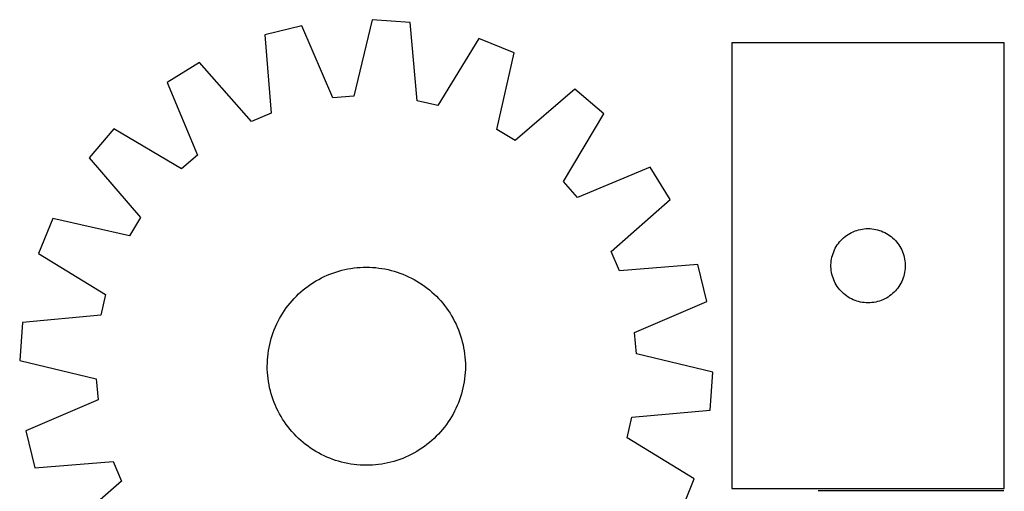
# Model space of a CAD drawing. Header units: millimetres. Extents: x 7 to 1493, y 7 to 497.
# Tile 6 of 6: x 1096 to 1493, y 307 to 497. Entities that reach past the tile are written whole.
import ezdxf

# ---------------------------------------------------------------- set-up
doc = ezdxf.new("R2010")
doc.units = ezdxf.units.MM
doc.layers.add('COMMON', color=5, linetype='CONTINUOUS', true_color=0x0000ff)
doc.layers.add('CUT', color=7, linetype='CONTINUOUS', true_color=0x000000)

msp = doc.modelspace()

# ---------------------------------------------------------------- linework, layer by layer
at = {"layer": 'COMMON'}
msp.add_line((1418.314149, 307.263947), (1493.314149, 307.263947), dxfattribs=at)
at = {"layer": 'CUT'}
for p, q in [((1238.17876, 497.391886), (1230.804611, 466.495338)), ((1253.525287, 496.28977), (1238.17876, 497.391886)), ((1209.743888, 494.95799), (1194.8079, 491.263828)), ((1222.261506, 465.764087), (1209.743888, 494.95799)), ((1256.408837, 464.656561), (1253.525287, 496.28977)), ((1194.8079, 491.263828), (1197.342226, 459.600727)), ((1281.320573, 489.817683), (1264.759782, 462.712057)), ((1295.575414, 484.027171), (1281.320573, 489.817683)), ((1493.461914, 488.013948), (1383.461914, 488.013948)), ((1383.461914, 488.013948), (1383.461914, 308.013948)), ((1493.461914, 308.013948), (1493.461914, 488.013948)), ((1288.542635, 453.051135), (1295.575414, 484.027171)), ((1168.516845, 480.162196), (1155.453436, 472.033365)), ((1189.44322, 456.265302), (1168.516845, 480.162196)), ((1155.453436, 472.033365), (1167.648159, 442.703117)), ((1320.010318, 469.282635), (1295.883971, 448.621219)), ((1331.778111, 459.370542), (1320.010318, 469.282635)), ((1230.804611, 466.495338), (1222.261506, 465.764087)), ((1264.759782, 462.712057), (1256.408837, 464.656561)), ((1197.342226, 459.600727), (1189.44322, 456.265302)), ((1315.517419, 432.08383), (1331.778111, 459.370542)), ((1133.879749, 453.350703), (1123.967656, 441.58291)), ((1161.166461, 437.090011), (1133.879749, 453.350703)), ((1295.883971, 448.621219), (1288.542635, 453.051135)), ((1123.967656, 441.58291), (1144.629072, 417.456563)), ((1167.648159, 442.703117), (1161.166461, 437.090011)), ((1350.460773, 437.796855), (1321.130524, 425.602131)), ((1358.589604, 424.733446), (1350.460773, 437.796855)), ((1321.130524, 425.602131), (1315.517419, 432.08383)), ((1334.692709, 403.807071), (1358.589604, 424.733446)), ((1109.22312, 417.148007), (1103.432607, 402.893166)), ((1140.199156, 410.115228), (1109.22312, 417.148007)), ((1144.629072, 417.456563), (1140.199156, 410.115228)), ((1428.559632, 409.280927), (1429.152771, 409.775745)), ((1429.152771, 409.775745), (1429.770597, 410.239373)), ((1429.770597, 410.239373), (1430.411471, 410.670581)), ((1430.411471, 410.670581), (1431.073693, 411.068227)), ((1431.073693, 411.068227), (1431.755507, 411.431254)), ((1431.755507, 411.431254), (1432.455105, 411.758702)), ((1432.455105, 411.758702), (1433.170632, 412.0497)), ((1433.170632, 412.0497), (1433.900191, 412.303479)), ((1433.900191, 412.303479), (1434.641847, 412.519364)), ((1434.641847, 412.519364), (1435.393633, 412.696783)), ((1435.393633, 412.696783), (1436.153555, 412.835266)), ((1436.153555, 412.835266), (1436.919599, 412.934446)), ((1436.919599, 412.934446), (1437.689732, 412.994059)), ((1437.689732, 412.994059), (1438.461914, 413.013948)), ((1438.461914, 413.013948), (1439.234095, 412.994059)), ((1439.234095, 412.994059), (1440.004229, 412.934446)), ((1440.004229, 412.934446), (1440.770272, 412.835266)), ((1440.770272, 412.835266), (1441.530195, 412.696783)), ((1441.530195, 412.696783), (1442.28198, 412.519364)), ((1442.28198, 412.519364), (1443.023636, 412.303479)), ((1443.023636, 412.303479), (1443.753195, 412.0497)), ((1443.753195, 412.0497), (1444.468722, 411.758702)), ((1444.468722, 411.758702), (1445.168321, 411.431254)), ((1445.168321, 411.431254), (1445.850135, 411.068227)), ((1445.850135, 411.068227), (1446.512357, 410.670581)), ((1446.512357, 410.670581), (1447.15323, 410.239373)), ((1447.15323, 410.239373), (1447.771056, 409.775745)), ((1447.771056, 409.775745), (1448.364195, 409.280927)), ((1425.221732, 405.063599), (1425.602194, 405.73584)), ((1425.602194, 405.73584), (1426.016758, 406.387604)), ((1426.016758, 406.387604), (1426.464325, 407.017162)), ((1426.464325, 407.017162), (1426.943707, 407.622846)), ((1426.943707, 407.622846), (1427.453633, 408.203048)), ((1427.453633, 408.203048), (1427.992751, 408.756231)), ((1427.992751, 408.756231), (1428.559632, 409.280927)), ((1448.364195, 409.280927), (1448.931076, 408.756231)), ((1448.931076, 408.756231), (1449.470194, 408.203048)), ((1449.470194, 408.203048), (1449.98012, 407.622846)), ((1449.98012, 407.622846), (1450.459502, 407.017162)), ((1450.459502, 407.017162), (1450.907069, 406.387604)), ((1450.907069, 406.387604), (1451.321633, 405.73584)), ((1451.321633, 405.73584), (1451.702096, 405.063599)), ((1103.432607, 402.893166), (1130.538234, 386.332375)), ((1338.028134, 395.908064), (1334.692709, 403.807071)), ((1423.862948, 401.459264), (1424.059666, 402.206232)), ((1424.059666, 402.206232), (1424.294575, 402.942084)), ((1424.294575, 402.942084), (1424.567054, 403.664866)), ((1424.567054, 403.664866), (1424.87638, 404.372664)), ((1424.87638, 404.372664), (1425.221732, 405.063599)), ((1451.702096, 405.063599), (1452.047448, 404.372664)), ((1452.047448, 404.372664), (1452.356773, 403.664866)), ((1452.356773, 403.664866), (1452.629252, 402.942084)), ((1452.629252, 402.942084), (1452.864162, 402.206232)), ((1452.864162, 402.206232), (1453.060879, 401.459264)), ((1369.691235, 398.44239), (1338.028134, 395.908064)), ((1373.385397, 383.506403), (1369.691235, 398.44239)), ((1423.466887, 398.400167), (1423.506651, 399.17158)), ((1423.466887, 397.627729), (1423.466887, 398.400167)), ((1423.506651, 396.856316), (1423.466887, 397.627729)), ((1423.506651, 399.17158), (1423.586074, 399.939923)), ((1423.586074, 399.939923), (1423.704944, 400.703159)), ((1423.704944, 400.703159), (1423.862948, 401.459264)), ((1453.060879, 401.459264), (1453.218883, 400.703159)), ((1453.218883, 400.703159), (1453.337754, 399.939923)), ((1453.337754, 399.939923), (1453.417177, 399.17158)), ((1453.417177, 399.17158), (1453.456941, 398.400167)), ((1453.456941, 397.627729), (1453.417177, 396.856316)), ((1453.456941, 398.400167), (1453.456941, 397.627729)), ((1218.844113, 393.621647), (1219.989889, 394.137597)), ((1219.989889, 394.137597), (1221.151306, 394.617303)), ((1221.151306, 394.617303), (1222.327218, 395.060291)), ((1222.327218, 395.060291), (1223.516464, 395.466124)), ((1223.516464, 395.466124), (1224.717871, 395.834402)), ((1224.717871, 395.834402), (1225.930252, 396.16476)), ((1225.930252, 396.16476), (1227.152413, 396.456875)), ((1227.152413, 396.456875), (1228.383146, 396.710456)), ((1228.383146, 396.710456), (1229.621237, 396.925253)), ((1229.621237, 396.925253), (1230.865463, 397.101055)), ((1230.865463, 397.101055), (1232.114598, 397.237689)), ((1232.114598, 397.237689), (1233.367409, 397.335019)), ((1233.367409, 397.335019), (1234.622658, 397.392948)), ((1234.622658, 397.392948), (1235.879108, 397.411422)), ((1235.879108, 397.411422), (1237.135517, 397.390419)), ((1237.135517, 397.390419), (1238.390648, 397.329963)), ((1238.390648, 397.329963), (1239.64326, 397.230112)), ((1239.64326, 397.230112), (1240.892117, 397.090964)), ((1240.892117, 397.090964), (1242.135987, 396.912658)), ((1242.135987, 396.912658), (1243.373643, 396.695368)), ((1243.373643, 396.695368), (1244.603863, 396.43931)), ((1244.603863, 396.43931), (1245.825433, 396.144737)), ((1245.825433, 396.144737), (1247.037148, 395.811938)), ((1247.037148, 395.811938), (1248.237811, 395.441243)), ((1248.237811, 395.441243), (1249.426238, 395.033016)), ((1249.426238, 395.033016), (1250.601255, 394.587662)), ((1250.601255, 394.587662), (1251.761704, 394.10562)), ((1251.761704, 394.10562), (1252.906439, 393.587364)), ((1423.586074, 396.087973), (1423.506651, 396.856316)), ((1423.704944, 395.324737), (1423.586074, 396.087973)), ((1423.862948, 394.568632), (1423.704944, 395.324737)), ((1424.059666, 393.821663), (1423.862948, 394.568632)), ((1424.294575, 393.085812), (1424.059666, 393.821663)), ((1452.864162, 393.821663), (1452.629252, 393.085812)), ((1453.060879, 394.568632), (1452.864162, 393.821663)), ((1453.218883, 395.324737), (1453.060879, 394.568632)), ((1453.337754, 396.087973), (1453.218883, 395.324737)), ((1453.417177, 396.856316), (1453.337754, 396.087973)), ((1211.35439, 389.042301), (1212.360021, 389.795769)), ((1212.360021, 389.795769), (1213.388822, 390.517277)), ((1213.388822, 390.517277), (1214.43978, 391.206113)), ((1214.43978, 391.206113), (1215.511855, 391.861599)), ((1215.511855, 391.861599), (1216.603991, 392.483086)), ((1216.603991, 392.483086), (1217.715109, 393.069962)), ((1217.715109, 393.069962), (1218.844113, 393.621647)), ((1252.906439, 393.587364), (1254.034331, 393.033408)), ((1254.034331, 393.033408), (1255.144265, 392.444296)), ((1255.144265, 392.444296), (1256.235148, 391.820612)), ((1256.235148, 391.820612), (1257.305901, 391.16297)), ((1257.305901, 391.16297), (1258.35547, 390.472019)), ((1258.35547, 390.472019), (1259.382817, 389.748442)), ((1259.382817, 389.748442), (1260.386929, 388.992951)), ((1424.567054, 392.36303), (1424.294575, 393.085812)), ((1424.87638, 391.655232), (1424.567054, 392.36303)), ((1425.221732, 390.964297), (1424.87638, 391.655232)), ((1425.602194, 390.292056), (1425.221732, 390.964297)), ((1426.016758, 389.640292), (1425.602194, 390.292056)), ((1451.321633, 390.292056), (1450.907069, 389.640292)), ((1451.702096, 390.964297), (1451.321633, 390.292056)), ((1452.047448, 391.655232), (1451.702096, 390.964297)), ((1452.356773, 392.36303), (1452.047448, 391.655232)), ((1452.629252, 393.085812), (1452.356773, 392.36303)), ((1130.538234, 386.332375), (1128.59373, 377.98143)), ((1206.707678, 384.822659), (1207.583059, 385.724166)), ((1207.583059, 385.724166), (1208.486326, 386.597731)), ((1208.486326, 386.597731), (1209.416586, 387.442493)), ((1209.416586, 387.442493), (1210.372922, 388.257618)), ((1210.372922, 388.257618), (1211.35439, 389.042301)), ((1260.386929, 388.992951), (1261.366815, 388.206294)), ((1261.366815, 388.206294), (1262.321509, 387.389246)), ((1262.321509, 387.389246), (1263.250067, 386.542613)), ((1263.250067, 386.542613), (1264.151573, 385.667232)), ((1426.464325, 389.010734), (1426.016758, 389.640292)), ((1426.943707, 388.40505), (1426.464325, 389.010734)), ((1427.453633, 387.824848), (1426.943707, 388.40505)), ((1427.992751, 387.271665), (1427.453633, 387.824848)), ((1428.559632, 386.746969), (1427.992751, 387.271665)), ((1429.152771, 386.252151), (1428.559632, 386.746969)), ((1429.770597, 385.788523), (1429.152771, 386.252151)), ((1430.411471, 385.357315), (1429.770597, 385.788523)), ((1447.15323, 385.788523), (1446.512357, 385.357315)), ((1447.771056, 386.252151), (1447.15323, 385.788523)), ((1448.364195, 386.746969), (1447.771056, 386.252151)), ((1448.931076, 387.271665), (1448.364195, 386.746969)), ((1449.470194, 387.824848), (1448.931076, 387.271665)), ((1449.98012, 388.40505), (1449.470194, 387.824848)), ((1450.459502, 389.010734), (1449.98012, 388.40505)), ((1450.907069, 389.640292), (1450.459502, 389.010734)), ((1203.501849, 380.95541), (1204.257339, 381.959522)), ((1204.257339, 381.959522), (1205.043997, 382.939408)), ((1205.043997, 382.939408), (1205.861045, 383.894101)), ((1205.861045, 383.894101), (1206.707678, 384.822659)), ((1264.151573, 385.667232), (1265.025138, 384.763965)), ((1265.025138, 384.763965), (1265.8699, 383.833705)), ((1265.8699, 383.833705), (1266.685025, 382.877369)), ((1266.685025, 382.877369), (1267.469708, 381.895901)), ((1267.469708, 381.895901), (1268.223176, 380.89027)), ((1344.191494, 370.988785), (1373.385397, 383.506403)), ((1431.073693, 384.959669), (1430.411471, 385.357315)), ((1431.755507, 384.596642), (1431.073693, 384.959669)), ((1432.455105, 384.269194), (1431.755507, 384.596642)), ((1433.170632, 383.978196), (1432.455105, 384.269194)), ((1433.900191, 383.724417), (1433.170632, 383.978196)), ((1434.641847, 383.508532), (1433.900191, 383.724417)), ((1435.393633, 383.331113), (1434.641847, 383.508532)), ((1436.153555, 383.192629), (1435.393633, 383.331113)), ((1436.919599, 383.09345), (1436.153555, 383.192629)), ((1437.689732, 383.033837), (1436.919599, 383.09345)), ((1438.461914, 383.013948), (1437.689732, 383.033837)), ((1439.234095, 383.033837), (1438.461914, 383.013948)), ((1440.004229, 383.09345), (1439.234095, 383.033837)), ((1440.770272, 383.192629), (1440.004229, 383.09345)), ((1441.530195, 383.331113), (1440.770272, 383.192629)), ((1442.28198, 383.508532), (1441.530195, 383.331113)), ((1443.023636, 383.724417), (1442.28198, 383.508532)), ((1443.753195, 383.978196), (1443.023636, 383.724417)), ((1444.468722, 384.269194), (1443.753195, 383.978196)), ((1445.168321, 384.596642), (1444.468722, 384.269194)), ((1445.850135, 384.959669), (1445.168321, 384.596642)), ((1446.512357, 385.357315), (1445.850135, 384.959669)), ((1128.59373, 377.98143), (1096.960521, 375.09788)), ((1200.805994, 376.716858), (1201.429679, 377.80774)), ((1201.429679, 377.80774), (1202.087321, 378.878494)), ((1202.087321, 378.878494), (1202.778272, 379.928063)), ((1202.778272, 379.928063), (1203.501849, 380.95541)), ((1268.223176, 380.89027), (1268.944684, 379.861468)), ((1268.944684, 379.861468), (1269.633521, 378.810511)), ((1269.633521, 378.810511), (1270.289006, 377.738436)), ((1270.289006, 377.738436), (1270.910493, 376.6463)), ((1096.960521, 375.09788), (1095.858405, 359.751353)), ((1199.144671, 373.334297), (1199.662927, 374.479032)), ((1199.662927, 374.479032), (1200.216883, 375.606923)), ((1200.216883, 375.606923), (1200.805994, 376.716858)), ((1270.910493, 376.6463), (1271.497369, 375.535182)), ((1271.497369, 375.535182), (1272.049054, 374.406178)), ((1272.049054, 374.406178), (1272.565004, 373.260402)), ((1197.438353, 368.60974), (1197.809048, 369.810403)), ((1197.809048, 369.810403), (1198.217274, 370.99883)), ((1198.217274, 370.99883), (1198.662629, 372.173848)), ((1198.662629, 372.173848), (1199.144671, 373.334297)), ((1272.565004, 373.260402), (1273.04471, 372.098985)), ((1273.04471, 372.098985), (1273.487698, 370.923073)), ((1273.487698, 370.923073), (1273.893531, 369.733827)), ((1344.922745, 362.44568), (1344.191494, 370.988785)), ((1196.554923, 364.946236), (1196.81098, 366.176456)), ((1196.81098, 366.176456), (1197.105554, 367.398026)), ((1197.105554, 367.398026), (1197.438353, 368.60974)), ((1273.893531, 369.733827), (1274.261809, 368.53242)), ((1274.261809, 368.53242), (1274.592168, 367.320038)), ((1274.592168, 367.320038), (1274.884282, 366.097878)), ((1274.884282, 366.097878), (1275.137863, 364.867145)), ((1196.020179, 361.215852), (1196.159327, 362.46471)), ((1196.159327, 362.46471), (1196.337633, 363.70858)), ((1196.337633, 363.70858), (1196.554923, 364.946236)), ((1275.137863, 364.867145), (1275.35266, 363.629054)), ((1275.35266, 363.629054), (1275.528463, 362.384827)), ((1275.528463, 362.384827), (1275.665096, 361.135692)), ((1375.819293, 355.071531), (1344.922745, 362.44568)), ((1095.858405, 359.751353), (1126.754953, 352.377204)), ((1195.838869, 357.4517), (1195.859871, 358.70811)), ((1195.859871, 358.70811), (1195.920328, 359.96324)), ((1195.920328, 359.96324), (1196.020179, 361.215852)), ((1275.665096, 361.135692), (1275.762426, 359.882882)), ((1275.762426, 359.882882), (1275.820356, 358.627633)), ((1275.820356, 358.627633), (1275.838829, 357.371183)), ((1195.857342, 356.195251), (1195.838869, 357.4517)), ((1195.915272, 354.940001), (1195.857342, 356.195251)), ((1196.012602, 353.687191), (1195.915272, 354.940001)), ((1275.75737, 354.859643), (1275.657519, 353.607031)), ((1275.817827, 356.114773), (1275.75737, 354.859643)), ((1275.838829, 357.371183), (1275.817827, 356.114773)), ((1374.717177, 339.725004), (1375.819293, 355.071531)), ((1126.754953, 352.377204), (1127.486204, 343.834099)), ((1196.149235, 352.438056), (1196.012602, 353.687191)), ((1196.325038, 351.193829), (1196.149235, 352.438056)), ((1196.539835, 349.955738), (1196.325038, 351.193829)), ((1196.793416, 348.725006), (1196.539835, 349.955738)), ((1275.340065, 351.114303), (1275.122775, 349.876647)), ((1275.518371, 352.358174), (1275.340065, 351.114303)), ((1275.657519, 353.607031), (1275.518371, 352.358174)), ((1197.08553, 347.502845), (1196.793416, 348.725006)), ((1197.415889, 346.290463), (1197.08553, 347.502845)), ((1197.784167, 345.089056), (1197.415889, 346.290463)), ((1274.239345, 346.213143), (1273.86865, 345.01248)), ((1274.572144, 347.424858), (1274.239345, 346.213143)), ((1274.866718, 348.646428), (1274.572144, 347.424858)), ((1275.122775, 349.876647), (1274.866718, 348.646428)), ((1127.486204, 343.834099), (1098.292301, 331.31648)), ((1198.19, 343.89981), (1197.784167, 345.089056)), ((1198.632988, 342.723899), (1198.19, 343.89981)), ((1199.112694, 341.562482), (1198.632988, 342.723899)), ((1273.015069, 342.649036), (1272.533027, 341.488587)), ((1273.460424, 343.824053), (1273.015069, 342.649036)), ((1273.86865, 345.01248), (1273.460424, 343.824053)), ((1199.628644, 340.416706), (1199.112694, 341.562482)), ((1200.180329, 339.287702), (1199.628644, 340.416706)), ((1200.767205, 338.176583), (1200.180329, 339.287702)), ((1201.388692, 337.084448), (1200.767205, 338.176583)), ((1270.871704, 338.106026), (1270.248019, 337.015143)), ((1271.460815, 339.21596), (1270.871704, 338.106026)), ((1272.014772, 340.343852), (1271.460815, 339.21596)), ((1272.533027, 341.488587), (1272.014772, 340.343852)), ((1343.083968, 336.841453), (1374.717177, 339.725004)), ((1202.044178, 336.012372), (1201.388692, 337.084448)), ((1202.733014, 334.961415), (1202.044178, 336.012372)), ((1203.454522, 333.932613), (1202.733014, 334.961415)), ((1268.899427, 334.894821), (1268.175849, 333.867474)), ((1269.590377, 335.944389), (1268.899427, 334.894821)), ((1270.248019, 337.015143), (1269.590377, 335.944389)), ((1341.139465, 328.490509), (1343.083968, 336.841453)), ((1098.292301, 331.31648), (1101.986463, 316.380493)), ((1204.20799, 332.926983), (1203.454522, 333.932613)), ((1204.992673, 331.945515), (1204.20799, 332.926983)), ((1205.807798, 330.989179), (1204.992673, 331.945515)), ((1206.65256, 330.058919), (1205.807798, 330.989179)), ((1207.526125, 329.155652), (1206.65256, 330.058919)), ((1265.816653, 330.928782), (1264.97002, 330.000224)), ((1266.633701, 331.883475), (1265.816653, 330.928782)), ((1267.420359, 332.863362), (1266.633701, 331.883475)), ((1268.175849, 333.867474), (1267.420359, 332.863362)), ((1208.427631, 328.28027), (1207.526125, 329.155652)), ((1209.356189, 327.433638), (1208.427631, 328.28027)), ((1210.310883, 326.616589), (1209.356189, 327.433638)), ((1211.290769, 325.829932), (1210.310883, 326.616589)), ((1261.304776, 326.565266), (1260.323308, 325.780583)), ((1262.261112, 327.380391), (1261.304776, 326.565266)), ((1263.191372, 328.225153), (1262.261112, 327.380391)), ((1264.094639, 329.098718), (1263.191372, 328.225153)), ((1264.97002, 330.000224), (1264.094639, 329.098718)), ((1368.245091, 311.929718), (1341.139465, 328.490509)), ((1212.294881, 325.074442), (1211.290769, 325.829932)), ((1213.322228, 324.350864), (1212.294881, 325.074442)), ((1214.371797, 323.659913), (1213.322228, 324.350864)), ((1215.44255, 323.002271), (1214.371797, 323.659913)), ((1216.533433, 322.378587), (1215.44255, 323.002271)), ((1217.643368, 321.789476), (1216.533433, 322.378587)), ((1255.073707, 322.339798), (1253.962589, 321.752922)), ((1256.165843, 322.961285), (1255.073707, 322.339798)), ((1257.237919, 323.61677), (1256.165843, 322.961285)), ((1258.288876, 324.305607), (1257.237919, 323.61677)), ((1259.317677, 325.027115), (1258.288876, 324.305607)), ((1260.323308, 325.780583), (1259.317677, 325.027115)), ((1101.986463, 316.380493), (1133.649564, 318.914819)), ((1133.649564, 318.914819), (1136.984989, 311.015813)), ((1218.771259, 321.235519), (1217.643368, 321.789476)), ((1219.915994, 320.717264), (1218.771259, 321.235519)), ((1221.076443, 320.235221), (1219.915994, 320.717264)), ((1222.251461, 319.789867), (1221.076443, 320.235221)), ((1223.439887, 319.381641), (1222.251461, 319.789867)), ((1224.64055, 319.010946), (1223.439887, 319.381641)), ((1225.852265, 318.678147), (1224.64055, 319.010946)), ((1227.073835, 318.383573), (1225.852265, 318.678147)), ((1228.304055, 318.127515), (1227.073835, 318.383573)), ((1229.541711, 317.910226), (1228.304055, 318.127515)), ((1243.294552, 318.112428), (1242.056462, 317.89763)), ((1244.525285, 318.366009), (1243.294552, 318.112428)), ((1245.747446, 318.658123), (1244.525285, 318.366009)), ((1246.959828, 318.988482), (1245.747446, 318.658123)), ((1248.161234, 319.35676), (1246.959828, 318.988482)), ((1249.35048, 319.762593), (1248.161234, 319.35676)), ((1250.526392, 320.205581), (1249.35048, 319.762593)), ((1251.687809, 320.685287), (1250.526392, 320.205581)), ((1252.833585, 321.201237), (1251.687809, 320.685287)), ((1253.962589, 321.752922), (1252.833585, 321.201237)), ((1230.785581, 317.73192), (1229.541711, 317.910226)), ((1232.034439, 317.592772), (1230.785581, 317.73192)), ((1233.28705, 317.492921), (1232.034439, 317.592772)), ((1234.542181, 317.432464), (1233.28705, 317.492921)), ((1235.79859, 317.411462), (1234.542181, 317.432464)), ((1237.05504, 317.429935), (1235.79859, 317.411462)), ((1238.310289, 317.487865), (1237.05504, 317.429935)), ((1239.5631, 317.585195), (1238.310289, 317.487865)), ((1240.812235, 317.721828), (1239.5631, 317.585195)), ((1242.056462, 317.89763), (1240.812235, 317.721828)), ((1136.984989, 311.015813), (1113.088094, 290.089438)), ((1362.454578, 297.674876), (1368.245091, 311.929718)), ((1383.461914, 308.013948), (1493.461914, 308.013948))]:
    msp.add_line(p, q, dxfattribs=at)

doc.saveas('drawing.dxf')
